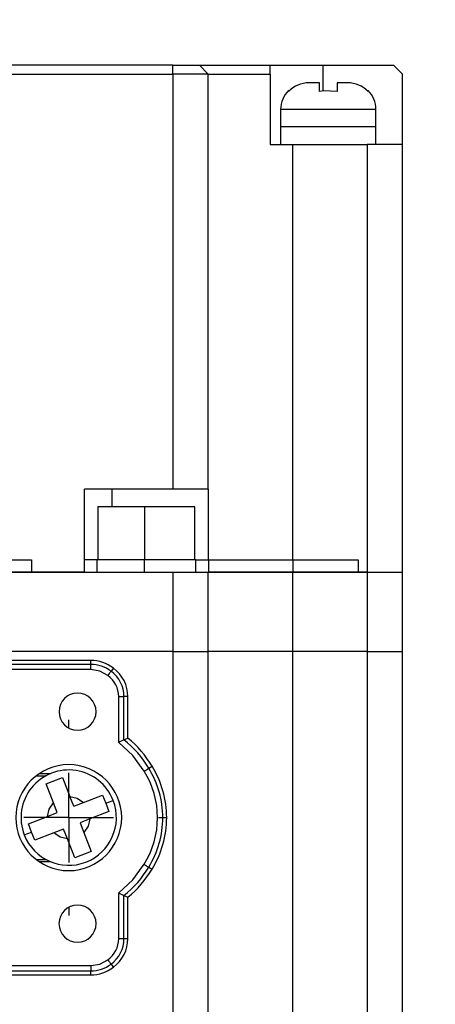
# Model space of a CAD drawing. Header units: millimetres. Extents: x 0 to 699, y 0 to 540.
# Tile 8 of 18: x 208 to 231, y 395 to 451. Entities that reach past the tile are written whole.
import ezdxf

# ---------------------------------------------------------------- set-up
doc = ezdxf.new("R2010")
doc.units = ezdxf.units.MM
doc.header["$LTSCALE"] = 2.5
doc.linetypes.add('CENTERX2', pattern=[20.32, 12.7, -2.54, 2.54, -2.54])
doc.layers.add('CENTER', color=40, linetype='CENTERX2')
doc.layers.add('DIMENSIONS', color=140, linetype='Continuous', lineweight=25)
doc.styles.add('SLDTEXTSTYLE0', font='TXT', dxfattribs={"width": 0.7})
doc.dimstyles.new('SLDDIMSTYLE3', dxfattribs={"dimtxt": 5.39502, "dimasz": 8.255, "dimexe": 0, "dimexo": 0.0625, "dimgap": 1.348755, "dimtad": 0, "dimtih": 1, "dimtoh": 1, "dimrnd": 1e-09, "dimzin": 4, "dimdsep": 46, "dimtxsty": 'SLDTEXTSTYLE0', "dimsah": 1, "dimcen": 0.09, "dimadec": 0, "dimazin": 1, "dimtfac": 1, "dimtofl": 0, "dimtmove": 0, "dimatfit": 3, "dimfxl": 0, "dimfrac": 2, "dimtolj": 1, "dimtzin": 12, "dimarcsym": 0})
doc.dimstyles.new('SLDDIMSTYLE8', dxfattribs={"dimtxt": 5.39502, "dimasz": 8.255, "dimexe": 0, "dimexo": 0.0625, "dimgap": 1.348755, "dimtad": 0, "dimtih": 1, "dimtoh": 1, "dimrnd": 1e-09, "dimzin": 4, "dimdsep": 46, "dimtxsty": 'SLDTEXTSTYLE0', "dimsah": 1, "dimcen": 0.09, "dimadec": 0, "dimazin": 1, "dimtol": 1, "dimtp": 0.5, "dimtm": 0.5, "dimtfac": 1, "dimtofl": 0, "dimtmove": 0, "dimatfit": 3, "dimfxl": 0, "dimfrac": 2, "dimtolj": 1, "dimarcsym": 0})

# ---------------------------------------------------------------- blocks, each defined once
blk = doc.blocks.new('_D_15')
at = {"layer": 'DIMENSIONS'}
for p, q in [((234.712, 447.981), (282.765, 447.981)), ((274.828, 447.981), (274.828, 388.663)), ((255.91, 378.881), (254.098, 378.881)), ((254.098, 378.881), (254.098, 370.307)), ((293.745, 378.881), (295.557, 378.881)), ((295.557, 378.881), (295.557, 370.307)), ((254.098, 370.307), (255.91, 370.307)), ((295.557, 370.307), (293.745, 370.307)), ((274.828, 309.781), (274.828, 369.099)), ((210.712, 309.781), (282.765, 309.781))]:
    blk.add_line(p, q, dxfattribs=at)
for points in [[(274.828, 447.981), (273.558, 439.726), (276.098, 439.726)], [(274.828, 309.781), (276.098, 318.036), (273.558, 318.036)]]:
    blk.add_solid(points, dxfattribs=at)
at = {"layer": 'DIMENSIONS', "char_height": 5.2917, "attachment_point": 1, "style": 'SLDTEXTSTYLE0'}
for s, insert in [('±0.50', (276.43, 386.91)), ('138.20', (251.422, 386.91)), ('±0.02', (271.942, 377.128)), ('5.44', (255.91, 377.128))]:
    blk.add_mtext(s, dxfattribs=dict(at, insert=insert))
blk = doc.blocks.new('_D_16')
at = {"layer": 'DIMENSIONS'}
for p, q in [((167.462, 453.231), (167.462, 469.961)), ((229.462, 453.231), (229.462, 469.961)), ((167.462, 462.023), (183.135, 462.023)), ((190.446, 462.023), (188.635, 462.023)), ((188.635, 462.023), (188.635, 453.449)), ((206.478, 462.023), (208.29, 462.023)), ((208.29, 462.023), (208.29, 453.449)), ((229.462, 462.023), (213.789, 462.023)), ((188.635, 453.449), (190.446, 453.449)), ((208.29, 453.449), (206.478, 453.449))]:
    blk.add_line(p, q, dxfattribs=at)
for points in [[(167.462, 462.023), (175.717, 460.753), (175.717, 463.293)], [(229.462, 462.023), (221.207, 463.293), (221.207, 460.753)]]:
    blk.add_solid(points, dxfattribs=at)
at = {"layer": 'DIMENSIONS', "char_height": 5.2917, "attachment_point": 1, "style": 'SLDTEXTSTYLE0'}
for s, insert in [('62.00', (188.202, 470.052)), ('2.44', (190.446, 460.27))]:
    blk.add_mtext(s, dxfattribs=dict(at, insert=insert))
blk = doc.blocks.new('SW_CENTERMARKSYMBOL_8')
at = {"layer": 'CENTER', "color": 0}
for p, q in [((0, 5.08), (0, 5.54)), ((0, 0), (0, 2.54)), ((-5.08, 0), (-5.54, 0)), ((0, 0), (-2.54, 0)), ((0, 0), (0, -2.54)), ((0, 0), (2.54, 0)), ((5.08, 0), (5.54, 0)), ((0, -5.08), (0, -5.54))]:
    blk.add_line(p, q, dxfattribs=at)

msp = doc.modelspace()

# ---------------------------------------------------------------- linework, layer by layer
for p, q in [((216.4621, 447.9812), (180.4621, 447.9812)), ((216.4621, 447.4812), (216.4621, 447.9812)), ((216.4621, 447.9812), (217.9621, 447.9812)), ((217.9621, 447.9812), (218.4621, 447.4812)), ((217.9621, 447.9812), (221.9621, 447.9812)), ((221.9621, 447.4812), (221.9621, 447.9812)), ((221.9621, 447.9812), (224.9621, 447.9812)), ((224.9621, 447.9812), (228.9621, 447.9812)), ((224.9621, 446.5306), (224.9621, 447.9812)), ((228.9621, 447.9812), (229.4621, 447.4812)), ((180.7709, 447.4812), (216.4621, 447.4812)), ((216.4621, 447.4812), (216.4621, 423.9812)), ((218.4621, 447.4812), (216.4621, 447.4812)), ((218.4621, 423.9812), (218.4621, 447.4812)), ((218.4621, 447.4812), (221.9621, 447.4812)), ((221.9621, 447.4812), (221.9621, 443.4812)), ((229.4621, 443.4812), (229.4621, 447.4812)), ((223.0121, 446.4958), (223.0121, 446.5525)), ((224.7621, 446.9812), (224.1713, 446.9812)), ((224.7621, 446.4958), (224.7621, 446.9812)), ((225.7621, 446.9812), (225.7621, 446.4958)), ((226.353, 446.9812), (225.7621, 446.9812)), ((227.5121, 446.5525), (227.5121, 446.4958)), ((227.9621, 445.4812), (222.5621, 445.4812)), ((222.5621, 445.4812), (222.5621, 444.4812)), ((227.9621, 444.4812), (227.9621, 445.4812)), ((227.9621, 444.4812), (222.5621, 444.4812)), ((222.5621, 444.4812), (222.5621, 443.4812)), ((227.9621, 443.4812), (227.9621, 444.4812)), ((221.9621, 443.4812), (223.2621, 443.4812)), ((223.2621, 419.9812), (223.2621, 443.4812)), ((223.2621, 443.4812), (227.4621, 443.4812)), ((227.4621, 443.4812), (227.4621, 419.2812)), ((229.4621, 443.4812), (227.4621, 443.4812)), ((229.4621, 419.9812), (229.4621, 443.4812)), ((216.4621, 423.9812), (211.4621, 423.9812)), ((211.4621, 419.2812), (211.4621, 423.9812)), ((213.0223, 422.9812), (213.0223, 423.9812)), ((218.4621, 423.9812), (216.4621, 423.9812)), ((218.4715, 423.9812), (218.4621, 423.9812)), ((218.4715, 419.9812), (218.4715, 423.9812)), ((212.2121, 422.9812), (212.2121, 419.9812)), ((214.8467, 422.9812), (212.2121, 422.9812)), ((217.7121, 422.9812), (214.8467, 422.9812)), ((214.8467, 422.9812), (214.8467, 419.9812)), ((217.7121, 419.9812), (217.7121, 422.9812)), ((188.4621, 419.9812), (208.4621, 419.9812)), ((208.4621, 419.9812), (208.4621, 419.2812)), ((212.1621, 419.9812), (211.4621, 419.9812)), ((212.1621, 419.9812), (212.1621, 419.2812)), ((214.8446, 419.9812), (212.1621, 419.9812)), ((214.8446, 419.2812), (214.8446, 419.9812)), ((217.7621, 419.9812), (214.8446, 419.9812)), ((217.7621, 419.2812), (217.7621, 419.9812)), ((217.7621, 419.9812), (218.4715, 419.9812)), ((218.4715, 419.9812), (218.4715, 419.2812)), ((218.4715, 419.9812), (223.2621, 419.9812)), ((223.2621, 419.9812), (223.2621, 419.2812)), ((223.2621, 419.9812), (226.9621, 419.9812)), ((226.9621, 419.9812), (226.9621, 419.2812)), ((229.4621, 419.2812), (229.4621, 419.9812)), ((180.4621, 419.2812), (216.4621, 419.2812)), ((208.4621, 419.2812), (188.4621, 419.2812)), ((211.4621, 419.2812), (208.4621, 419.2812)), ((216.4621, 419.2812), (216.4621, 414.7812)), ((216.4621, 419.2812), (218.4621, 419.2812)), ((218.4621, 414.7812), (218.4621, 419.2812)), ((218.4621, 419.2812), (223.2621, 419.2812)), ((223.2621, 419.2812), (218.4715, 419.2812)), ((226.9621, 419.2812), (223.2621, 419.2812)), ((223.2621, 414.7812), (223.2621, 419.2812)), ((223.2621, 419.2812), (227.4621, 419.2812)), ((227.4621, 419.2812), (226.9621, 419.2812)), ((227.4621, 419.2812), (229.4621, 419.2812)), ((227.4621, 419.2812), (227.4621, 414.7812)), ((229.4621, 414.7812), (229.4621, 419.2812)), ((216.4621, 414.7812), (180.4621, 414.7812)), ((216.4621, 414.7812), (218.4621, 414.7812)), ((216.4621, 414.7812), (216.4621, 348.7812)), ((223.2621, 414.7812), (218.4621, 414.7812)), ((218.4621, 348.7812), (218.4621, 414.7812)), ((227.4621, 414.7812), (223.2621, 414.7812)), ((223.2621, 348.7812), (223.2621, 414.7812)), ((227.4621, 414.7812), (229.4621, 414.7812)), ((227.4621, 414.7812), (227.4621, 348.7812)), ((229.4621, 348.7812), (229.4621, 414.7812)), ((211.8124, 414.2811), (188.3124, 414.2814)), ((211.8124, 414.0601), (211.8124, 414.2811)), ((211.8124, 414.0601), (188.3124, 414.0605)), ((211.8124, 413.7606), (188.3124, 413.7609)), ((211.8124, 413.7606), (211.8124, 414.0601)), ((213.0925, 413.8458), (212.96, 413.669)), ((213.3918, 409.633), (213.3918, 412.2311)), ((213.6914, 409.7819), (213.6914, 412.2311)), ((213.9123, 412.2311), (213.6914, 412.2311)), ((213.9123, 409.8885), (213.9123, 412.2311)), ((213.6914, 409.7819), (213.9123, 409.8885)), ((215.0908, 408.176), (215.2801, 408.2898)), ((208.7293, 407.7563), (209.2779, 407.7563)), ((208.9034, 407.881), (209.5416, 407.881)), ((209.2831, 407.2987), (210.2156, 407.6599)), ((210.2156, 407.6599), (210.6343, 406.5791)), ((209.7018, 406.2178), (209.2831, 407.2987)), ((210.8477, 406.0281), (210.6343, 406.5791)), ((211.3987, 406.2415), (212.4796, 406.6603)), ((212.4796, 406.6603), (212.6602, 406.194)), ((209.9153, 405.6669), (209.7018, 406.2178)), ((210.8477, 406.0281), (211.3987, 406.2415)), ((212.6602, 406.194), (213.0798, 406.3566)), ((212.6602, 406.194), (212.8408, 405.7278)), ((208.2834, 405.0347), (209.3643, 405.4534)), ((209.3643, 405.4534), (209.9153, 405.6669)), ((211.76, 405.3091), (211.209, 405.0956)), ((212.8408, 405.7278), (211.76, 405.3091)), ((215.8913, 405.381), (216.1122, 405.381)), ((208.4641, 404.5685), (208.2834, 405.0347)), ((210.2765, 404.7344), (209.7255, 404.5209)), ((210.49, 404.1834), (210.2765, 404.7344)), ((211.209, 405.0956), (211.4224, 404.5447)), ((208.0444, 404.4059), (208.4641, 404.5685)), ((208.6447, 404.1022), (208.4641, 404.5685)), ((209.7255, 404.5209), (208.6447, 404.1022)), ((210.9087, 403.1026), (210.49, 404.1834)), ((211.4224, 404.5447), (211.8411, 403.4638)), ((211.8411, 403.4638), (210.9087, 403.1026)), ((208.7292, 403.0063), (209.2778, 403.0063)), ((209.543, 402.881), (208.9042, 402.881)), ((215.0907, 402.5861), (215.2801, 402.4722)), ((213.3916, 398.5311), (213.3917, 401.1291)), ((213.6912, 398.5311), (213.6913, 400.9802)), ((213.6913, 400.9802), (213.9122, 400.8736)), ((213.9122, 398.5311), (213.9122, 400.8736)), ((213.3916, 398.5311), (213.6912, 398.5311)), ((213.6912, 398.5311), (213.9122, 398.5311)), ((188.3121, 397.0019), (211.8121, 397.0016)), ((188.3121, 396.7023), (211.8121, 396.702)), ((188.3121, 396.4814), (211.8121, 396.4811)), ((211.8121, 396.4811), (211.8121, 396.702))]:
    msp.add_line(p, q)
at = {"flags": 128}
for points in [[(225.7621, 446.4958), (225.0013, 446.5375), (224.7621, 446.4958)], [(212.7803, 413.4293), (212.3217, 413.6762), (211.8124, 413.7606)], [(213.3918, 412.2311), (213.4484, 412.2311), (213.503, 412.2311), (213.5536, 412.2311), (213.5983, 412.2311), (213.6357, 412.2311), (213.6643, 412.2311), (213.6831, 412.2311), (213.6914, 412.2311)], [(214.834, 408.0216), (214.1951, 408.9031), (213.3918, 409.633)], [(210.6343, 406.5791), (211.0468, 406.479), (211.3987, 406.2415)], [(209.3643, 405.4534), (209.4644, 405.866), (209.7018, 406.2178)], [(211.76, 405.3091), (211.6599, 404.8965), (211.4224, 404.5447)], [(210.49, 404.1834), (210.0774, 404.2835), (209.7255, 404.5209)], [(213.3917, 401.1291), (214.1947, 401.8587), (214.834, 402.7404)], [(211.8121, 397.0016), (212.3217, 397.0861), (212.78, 397.3328)], [(211.8121, 397.0016), (211.8121, 396.945), (211.8121, 396.8904), (211.8121, 396.8399), (211.8121, 396.7951), (211.8121, 396.7578), (211.8121, 396.7292), (211.8121, 396.7104), (211.8121, 396.702)], [(212.9597, 397.0931), (213.0659, 396.9515), (213.0923, 396.9164)]]:
    msp.add_lwpolyline(points, dxfattribs=at)
for centre, radius, start, end in [((224.0621, 445.4812), 1.5, 134.427, 180), ((224.1511, 445.4028), 1.5786, 89.26968, 136.18229), ((226.3717, 445.3994), 1.582, 43.87128, 90.67675), ((226.4621, 445.4812), 1.5, 0, 45.573), ((211.8123, 412.1811), 2.1, 52.43888, 89.99924), ((211.8123, 412.1811), 1.8791, 52.35657, 89.9992), ((205.0998, 419.3748), 9.7128, 322.25643, 324.0236), ((211.9123, 412.2311), 1.7791, 359.99915, 53.92346), ((211.9123, 412.2311), 2, 359.9992, 53.83679), ((211.9149, 412.2325), 1.4769, 359.94595, 54.13068), ((211.0623, 411.3811), 1.05, 359.9992, 179.9992), ((211.0623, 411.3811), 1.05, 179.9992, 359.9992), ((218.8659, 398.993), 11.9656, 115.62319, 117.22516), ((210.2622, 405.3811), 5.5791, 30.06357, 52.0741), ((210.2622, 405.3811), 5.8, 30.0998, 50.99993), ((210.5621, 405.3812), 3, 359.9992, 179.9992), ((210.5621, 405.3812), 2.7, 21.17617, 201.17617), ((213.7008, 410.1972), 2.453, 297.51473, 304.51579), ((210.6122, 405.3811), 5.2791, 359.9992, 31.96696), ((210.6122, 405.3811), 5.5, 359.9992, 31.9287), ((210.6116, 405.3811), 4.9801, 327.97855, 32.01997), ((210.5621, 405.3812), 2.7, 201.17617, 21.17617), ((210.5621, 405.3812), 3, 179.9992, 359.9992), ((210.6122, 405.3811), 5.2791, 328.03157, 359.9992), ((210.6122, 405.3811), 5.5, 328.06982, 359.9992), ((210.2622, 405.3811), 5.5791, 307.92431, 329.93496), ((210.2622, 405.3811), 5.8, 308.99847, 329.89872), ((216.2202, 404.7553), 2.4456, 235.47221, 242.49431), ((219.17, 412.3806), 12.6485, 242.81649, 244.33196), ((211.0622, 399.3811), 1.05, 359.9992, 179.9992), ((211.0622, 399.3811), 1.05, 179.9992, 359.9992), ((211.9147, 398.5297), 1.4769, 305.86722, 0.05253), ((211.9122, 398.5311), 1.7791, 306.07449, 359.9992), ((211.9122, 398.5311), 2, 306.16117, 359.99925), ((211.8122, 398.5811), 1.8791, 269.99916, 307.64143), ((211.8122, 398.5811), 2.1, 269.9992, 307.55912), ((214.9867, 398.7999), 2.6499, 213.61769, 220.09822)]:
    msp.add_arc(centre, radius, start, end)

# ---------------------------------------------------------------- block references
at = {"layer": 'CENTER'}
msp.add_blockref('SW_CENTERMARKSYMBOL_8', (210.5621, 405.3812), dxfattribs=at)

# ---------------------------------------------------------------- dimensions: what is measured, and where the dimension line sits
at = {"layer": 'DIMENSIONS'}
dim = msp.add_linear_dim(base=(229.4621, 462.0233), p1=(167.4621, 447.4812), p2=(229.4621, 447.4812), dimstyle='SLDDIMSTYLE3', dxfattribs=at)
dim.commit()
dim.dimension.update_dxf_attribs({"geometry": '_D_16', "text_midpoint": (198.4621, 462.0233), "dimtype": 160})
dim = msp.add_linear_dim(base=(274.8277, 447.9812), p1=(204.9621, 309.7812), p2=(228.9621, 447.9812), angle=90, dimstyle='SLDDIMSTYLE8', dxfattribs=at)
dim.commit()
dim.dimension.update_dxf_attribs({"geometry": '_D_15', "text_midpoint": (274.8277, 378.8812), "dimtype": 160})

doc.saveas('drawing.dxf')
